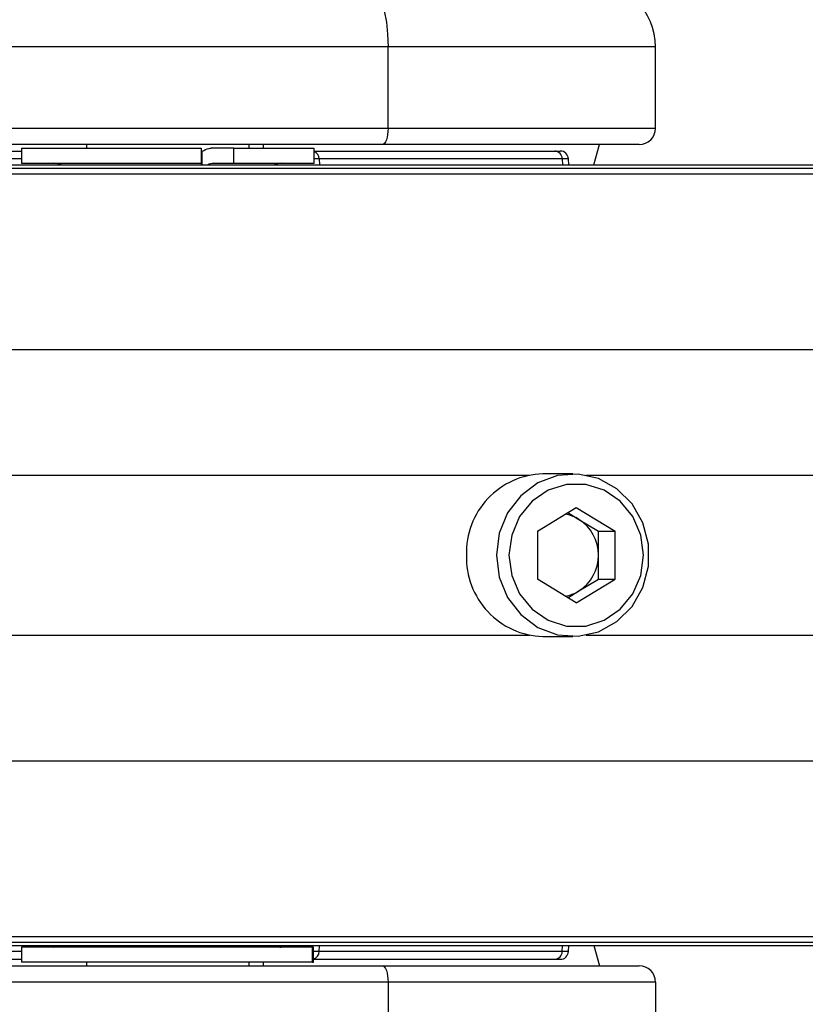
# Model space of a CAD drawing. Header units: millimetres. Extents: x 20 to 26560, y 16 to 18133.
# Tile 75 of 106: x 9305 to 9401, y 13209 to 13330. Entities that reach past the tile are written whole.
import ezdxf

# ---------------------------------------------------------------- set-up
doc = ezdxf.new("R2010")
doc.units = ezdxf.units.MM
doc.header["$LTSCALE"] = 2
doc.layers.add('COMPONENT_GEOMETRY', color=7, linetype='Continuous')
doc.styles.add('SLDTEXTSTYLE0', font='TXT', dxfattribs={"width": 0.75})
doc.dimstyles.new('SLDDIMSTYLE1', dxfattribs={"dimtxt": 150, "dimasz": 6.604, "dimexe": 0, "dimexo": 0.0625, "dimgap": 37.5, "dimtad": 0, "dimtih": 1, "dimtoh": 1, "dimdec": 0, "dimrnd": 1e-09, "dimzin": 12, "dimdsep": 46, "dimtxsty": 'SLDTEXTSTYLE0', "dimsah": 1, "dimcen": 0.09, "dimadec": 0, "dimazin": 3, "dimtfac": 1, "dimtdec": 0, "dimtofl": 0, "dimtmove": 0, "dimatfit": 3, "dimfxl": 1, "dimfrac": 2, "dimtolj": 1, "dimtzin": 12, "dimarcsym": 0})

# ---------------------------------------------------------------- blocks, each defined once
blk = doc.blocks.new('_D_1')
at = {"layer": 'COMPONENT_GEOMETRY', "color": 7}
for p, q in [((8687.52, 18132.79), (8641.82, 18132.79)), ((8641.82, 18132.79), (8641.82, 17894.67)), ((9509.4, 18132.79), (9555.1, 18132.79)), ((9555.1, 18132.79), (9555.1, 17894.67)), ((1221.17, 13266.97), (1221.17, 17923.1)), ((16975.75, 13266.97), (16975.75, 17923.1)), ((1221.17, 17916.75), (8573.81, 17916.75)), ((16975.75, 17916.75), (9623.11, 17916.75)), ((8641.82, 17894.67), (8687.52, 17894.67)), ((9555.1, 17894.67), (9509.4, 17894.67))]:
    blk.add_line(p, q, dxfattribs=at)
for points in [[(1221.17, 17916.75), (1227.77, 17915.73), (1227.77, 17917.77)], [(16975.75, 17916.75), (16969.15, 17917.77), (16969.15, 17915.73)]]:
    blk.add_solid(points, dxfattribs=at)
at = {"layer": 'COMPONENT_GEOMETRY', "color": 7, "char_height": 150, "attachment_point": 1, "style": 'SLDTEXTSTYLE0'}
for s, insert in [('25\'10.13"', (8687.52, 18088.03)), ('7877mm', (8689.29, 17863.6))]:
    blk.add_mtext(s, dxfattribs=dict(at, insert=insert))

msp = doc.modelspace()

# ---------------------------------------------------------------- linework, layer by layer
at = {"color": 7, "linetype": 'Continuous', "lineweight": 25}
for p, q in [((9349.94, 13326.93), (9265.13, 13326.93)), ((9349.94, 13316.93), (9349.94, 13326.93)), ((9382.84, 13326.93), (9349.94, 13326.93)), ((9382.84, 13316.93), (9382.84, 13326.93)), ((9265.13, 13316.93), (9349.94, 13316.93)), ((9349.94, 13316.93), (9382.84, 13316.93)), ((9349.26, 13314.93), (9264.44, 13314.93)), ((9284.19, 13314.13), (9304.84, 13314.13)), ((9304.84, 13314.48), (9304.84, 13312.63)), ((9304.84, 13314.48), (9326.95, 13314.48)), ((9312.84, 13314.93), (9312.84, 13314.48)), ((9312.84, 13314.93), (9312.84, 13314.48)), ((9326.95, 13314.48), (9326.95, 13312.63)), ((9330.97, 13314.48), (9328.2, 13314.48)), ((9330.97, 13312.63), (9330.97, 13314.48)), ((9330.97, 13314.48), (9340.84, 13314.48)), ((9332.84, 13314.48), (9332.84, 13314.93)), ((9332.84, 13314.48), (9332.84, 13314.93)), ((9334.64, 13314.48), (9334.64, 13314.93)), ((9334.64, 13314.48), (9334.64, 13314.93)), ((9340.84, 13312.63), (9340.84, 13314.48)), ((9340.84, 13314.13), (9370.45, 13314.13)), ((9380.84, 13314.93), (9349.26, 13314.93)), ((9370.45, 13314.13), (9371.13, 13314.13)), ((9375.24, 13312.43), (9375.94, 13314.93)), ((9327.05, 13314.08), (9326.95, 13313.93)), ((9327.05, 13314.08), (9327.05, 13312.43)), ((9371.37, 13313.18), (9341.47, 13313.18)), ((9372.17, 13312.43), (9372.13, 13313.18)), ((9293.61, 13312.43), (10745.42, 13312.43)), ((9297.42, 13312.04), (10767.36, 13312.04)), ((9304.84, 13312.63), (9326.95, 13312.63)), ((9328.3, 13312.63), (9330.97, 13312.63)), ((9330.97, 13312.63), (9340.84, 13312.63)), ((9372.68, 13274.43), (9368.99, 13274.43)), ((9368.31, 13267.37), (9373.09, 13270.3)), ((9372.06, 13269.67), (9373.43, 13268.83)), ((9373.09, 13270.3), (9377.87, 13267.37)), ((9373.43, 13268.83), (9375.82, 13267.37)), ((9368.31, 13267.37), (9368.31, 13261.5)), ((9375.82, 13267.37), (9377.87, 13267.37)), ((9375.82, 13264.43), (9375.82, 13267.37)), ((9377.87, 13261.5), (9377.87, 13267.37)), ((9375.82, 13261.5), (9375.82, 13264.43)), ((9373.09, 13258.56), (9368.31, 13261.5)), ((9373.09, 13258.56), (9377.87, 13261.5)), ((9373.43, 13260.03), (9375.82, 13261.5)), ((9375.82, 13261.5), (9377.87, 13261.5)), ((9372.06, 13259.19), (9373.43, 13260.03)), ((9368.99, 13254.43), (9372.68, 13254.43)), ((9293.61, 13216.43), (9687.83, 13216.43)), ((9297.42, 13216.82), (10774.23, 13216.82)), ((9304.84, 13216.23), (9304.84, 13214.38)), ((9340.61, 13216.23), (9304.84, 13216.23)), ((9336.45, 13216.3), (9336.17, 13216.35)), ((9340.61, 13216.23), (9340.61, 13214.38)), ((9340.79, 13216.23), (9340.61, 13216.23)), ((9340.79, 13214.38), (9340.79, 13216.23)), ((9372.13, 13215.68), (9372.17, 13216.43)), ((9375.24, 13216.43), (9375.94, 13213.93)), ((9371.37, 13215.68), (9341.47, 13215.68)), ((9264.44, 13213.93), (9349.26, 13213.93)), ((9284.19, 13214.73), (9304.84, 13214.73)), ((9340.61, 13214.38), (9304.84, 13214.38)), ((9312.84, 13214.38), (9312.84, 13213.93)), ((9312.84, 13214.38), (9312.84, 13213.93)), ((9332.84, 13213.93), (9332.84, 13214.38)), ((9332.84, 13213.93), (9332.84, 13214.38)), ((9334.64, 13213.93), (9334.64, 13214.38)), ((9334.64, 13213.93), (9334.64, 13214.38)), ((9340.61, 13214.38), (9340.79, 13214.38)), ((9340.79, 13214.73), (9370.45, 13214.73)), ((9349.26, 13213.93), (9380.84, 13213.93)), ((9370.45, 13214.73), (9371.13, 13214.73)), ((9349.94, 13211.93), (9265.13, 13211.93)), ((9349.94, 13211.93), (9349.94, 13201.93)), ((9382.84, 13211.93), (9349.94, 13211.93)), ((9382.84, 13211.93), (9382.84, 13201.93))]:
    msp.add_line(p, q, dxfattribs=at)
at = {"color": 8, "linetype": 'Continuous', "lineweight": 25}
for p, q in [((9304.84, 13313.18), (9283.19, 13313.18)), ((9341.47, 13313.18), (9340.84, 13313.18)), ((9341.47, 13313.18), (9341.51, 13312.43)), ((9371.37, 13313.18), (9371.41, 13312.43)), ((9372.13, 13313.18), (9371.37, 13313.18)), ((9300.91, 13311.33), (11071.68, 13311.33)), ((9301.62, 13289.73), (11086.25, 13289.73)), ((9297.57, 13274.28), (9367.35, 13274.28)), ((9374.32, 13274.28), (10635.67, 13274.28)), ((9297.57, 13254.58), (9367.35, 13254.58)), ((9374.32, 13254.58), (10635.67, 13254.58)), ((9301.62, 13239.13), (11086.25, 13239.13)), ((9300.91, 13217.53), (11071.67, 13217.53)), ((9341.47, 13215.68), (9341.51, 13216.43)), ((9371.37, 13215.68), (9371.41, 13216.43)), ((9304.84, 13215.68), (9283.19, 13215.68)), ((9341.47, 13215.68), (9340.79, 13215.68)), ((9372.13, 13215.68), (9371.37, 13215.68))]:
    msp.add_line(p, q, dxfattribs=at)
at = {"color": 7, "linetype": 'Continuous', "lineweight": 25, "flags": 128}
for points in [[(9347.21, 13334.93), (9347.74, 13334.78), (9348.26, 13334.32), (9348.73, 13333.58), (9349.14, 13332.59), (9349.48, 13331.38), (9349.74, 13329.99), (9349.89, 13328.49), (9349.94, 13326.93)], [(9349.94, 13316.93), (9349.93, 13316.54), (9349.89, 13316.17), (9349.83, 13315.82), (9349.74, 13315.52), (9349.64, 13315.27), (9349.52, 13315.08), (9349.39, 13314.97), (9349.26, 13314.93)], [(9363.28, 13264.43), (9363.63, 13261.73), (9364.65, 13259.24), (9366.27, 13257.12), (9368.36, 13255.55), (9370.77, 13254.64), (9373.32, 13254.46), (9375.83, 13255.01), (9378.1, 13256.26), (9379.97, 13258.12), (9381.3, 13260.45), (9381.99, 13263.07), (9381.99, 13265.79), (9381.3, 13268.42), (9379.97, 13270.74), (9378.1, 13272.6), (9375.83, 13273.85), (9373.32, 13274.41), (9370.77, 13274.22), (9368.36, 13273.31), (9366.27, 13271.74), (9364.65, 13269.63), (9363.63, 13267.13), (9363.28, 13264.43)], [(9364.82, 13264.43), (9365.16, 13261.95), (9366.13, 13259.67), (9367.68, 13257.78), (9369.66, 13256.43), (9371.91, 13255.72), (9374.27, 13255.72), (9376.53, 13256.43), (9378.51, 13257.78), (9380.05, 13259.67), (9381.02, 13261.95), (9381.36, 13264.43), (9381.02, 13266.91), (9380.05, 13269.19), (9378.51, 13271.08), (9376.53, 13272.44), (9374.27, 13273.14), (9371.91, 13273.14), (9369.66, 13272.44), (9367.68, 13271.08), (9366.13, 13269.19), (9365.16, 13266.91), (9364.82, 13264.43)], [(9336.45, 13216.27), (9336.12, 13216.37), (9336.1, 13216.38)], [(9349.26, 13213.93), (9349.39, 13213.89), (9349.52, 13213.78), (9349.64, 13213.6), (9349.74, 13213.35), (9349.83, 13213.04), (9349.89, 13212.7), (9349.93, 13212.32), (9349.94, 13211.93)]]:
    msp.add_lwpolyline(points, dxfattribs=at)
at = {"color": 7, "linetype": 'Continuous', "lineweight": 25}
for centre, radius, start, end in [((9374.84, 13326.93), 8, 0, 90), ((9380.84, 13316.93), 2, 270, 0), ((9370.41, 13313.17), 0.962, 0.8199, 87.9547), ((9371.13, 13313.13), 1, 3, 90), ((9308.84, 13310.63), 2, 64.1581, 90), ((9336.84, 13310.63), 2, 90, 115.8419), ((9369.28, 13264.74), 9.7, 91.7591, 181.8037), ((9371.02, 13264.93), 4.59, 58.3351, 81.1413), ((9370.67, 13264.49), 5.15, 359.3754, 57.5861), ((9369.28, 13264.13), 9.7, 178.1963, 268.2409), ((9370.67, 13264.38), 5.15, 302.4139, 0.6246), ((9371.02, 13263.93), 4.59, 278.8587, 301.6649), ((9308.84, 13218.23), 2, 270, 295.8419), ((9370.41, 13215.69), 0.962, 272.0453, 359.1801), ((9371.13, 13215.73), 1, 270, 357), ((9380.84, 13211.93), 2, 0, 90)]:
    msp.add_arc(centre, radius, start, end, dxfattribs=at)
at = {"color": 8, "linetype": 'Continuous', "lineweight": 25}
for centre, radius, start, end in [((9340.48, 13313.15), 0.993, 1.713, 68.6897), ((9340.49, 13215.71), 0.989, 287.9288, 358.3554)]:
    msp.add_arc(centre, radius, start, end, dxfattribs=at)
at = {"color": 7, "linetype": 'Continuous', "lineweight": 25}
for points, knots in [([(9327.05, 13314.08), (9327.34, 13314.25), (9327.72, 13314.46), (9328.11, 13314.48), (9328.2, 13314.48)], [0, 0, 0, 0, 0.774818, 1, 1, 1, 1]), ([(9326.95, 13312.63), (9326.95, 13312.62), (9326.95, 13312.61), (9326.95, 13312.46), (9326.95, 13312.43)], [0, 0, 0, 0, 0.803632, 1, 1, 1, 1]), ([(9327.76, 13312.43), (9327.82, 13312.48), (9327.99, 13312.61), (9328.18, 13312.62), (9328.3, 13312.63)], [0, 0, 0, 0, 0.352331, 1, 1, 1, 1]), ([(9336, 13216.43), (9336.08, 13216.38), (9336.33, 13216.25), (9336.6, 13216.24), (9336.78, 13216.23)], [0, 0, 0, 0, 0.352331, 1, 1, 1, 1])]:
    msp.add_open_spline(points, degree=3, knots=knots, dxfattribs=at)

# ---------------------------------------------------------------- dimensions: what is measured, and where the dimension line sits
at = {"layer": 'COMPONENT_GEOMETRY', "color": 7}
dim = msp.add_linear_dim(base=(16975.75, 17916.75), p1=(1221.17, 13264.43), p2=(16975.75, 13264.43), angle=0, dimstyle='SLDDIMSTYLE1', dxfattribs=at)
dim.commit()
dim.dimension.update_dxf_attribs({"geometry": '_D_1', "text_midpoint": (9098.46, 17916.75), "dimtype": 160})

doc.saveas('drawing.dxf')
